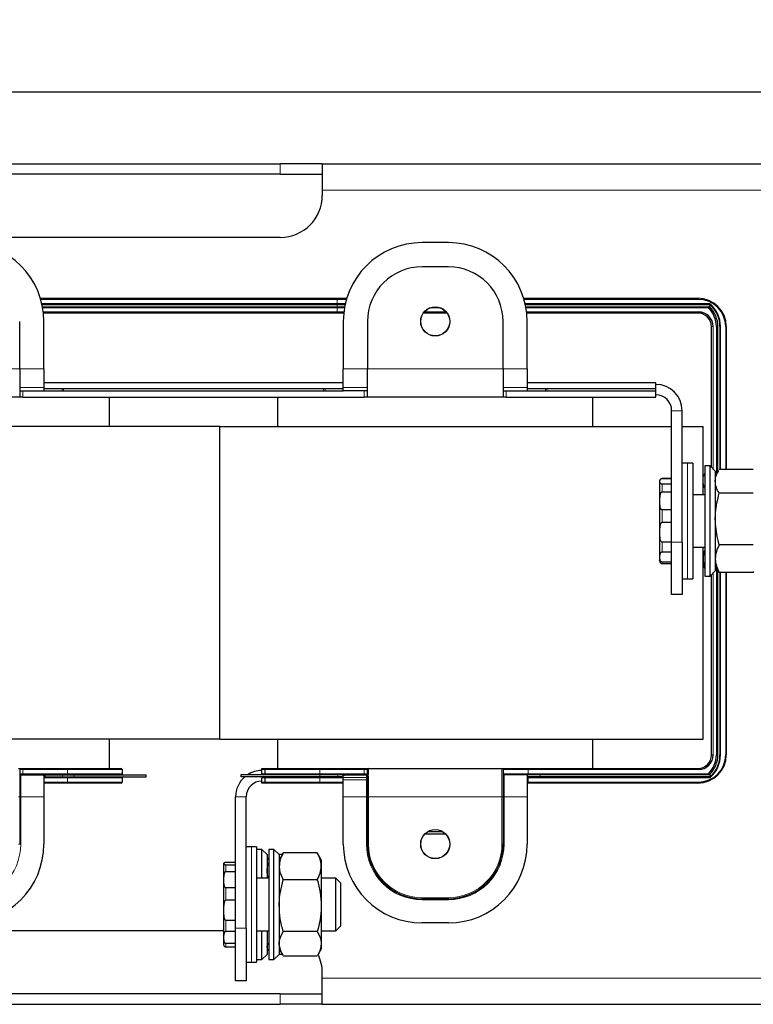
# Model space of a CAD drawing. Header units: millimetres. Extents: x 5 to 418, y 2 to 292.
# Tile 11 of 19: x 279 to 326, y 51 to 114. Entities that reach past the tile are written whole.
import ezdxf

# ---------------------------------------------------------------- set-up
doc = ezdxf.new("R2010")
doc.units = ezdxf.units.MM
doc.layers.add('SLD-0', color=7, linetype='Continuous')
doc.styles.add('SLDTEXTSTYLE0', font='TXT', dxfattribs={"width": 0.605})
doc.dimstyles.new('SLDDIMSTYLE0', dxfattribs={"dimtxt": 3.5, "dimasz": 3.302, "dimexe": 0, "dimexo": 0.0625, "dimgap": 0.875, "dimtad": 1, "dimlfac": 3, "dimrnd": 1e-09, "dimzin": 12, "dimdsep": 46, "dimtxsty": 'SLDTEXTSTYLE0', "dimsah": 1, "dimcen": 0.09, "dimadec": 0, "dimazin": 3, "dimtfac": 1, "dimtofl": 0, "dimtmove": 0, "dimatfit": 3, "dimfxl": 1, "dimfrac": 2, "dimtolj": 1, "dimtzin": 12, "dimarcsym": 0})

# ---------------------------------------------------------------- blocks, each defined once
blk = doc.blocks.new('_D_17')
at = {"layer": 'SLD-0', "color": 7}
for p, q in [((220.857, 100.629), (220.857, 110.367)), ((334.19, 100.629), (334.19, 110.367)), ((220.857, 109.367), (334.19, 109.367))]:
    blk.add_line(p, q, dxfattribs=at)
for points in [[(220.857, 109.367), (224.159, 108.859), (224.159, 109.875)], [(334.19, 109.367), (330.888, 109.875), (330.888, 108.859)]]:
    blk.add_solid(points, dxfattribs=at)
at = {"layer": 'SLD-0', "color": 7, "insert": (273.513, 113.879), "char_height": 3.5, "attachment_point": 1, "style": 'SLDTEXTSTYLE0'}
blk.add_mtext('340', dxfattribs=at)

msp = doc.modelspace()

# ---------------------------------------------------------------- linework, layer by layer
at = {"color": 7, "linetype": 'Continuous', "lineweight": 25}
for p, q in [((259.3571, 104.7957), (295.6905, 104.7957)), ((298.3571, 104.7957), (295.6905, 104.7957)), ((298.3571, 104.7957), (327.5238, 104.7957)), ((298.3571, 104.7957), (298.3571, 103.1291)), ((295.6905, 104.1291), (259.3571, 104.1291)), ((295.6905, 104.1291), (298.3571, 104.1291)), ((298.3571, 103.1291), (298.3571, 102.7957)), ((295.6905, 100.1291), (259.3571, 100.1291)), ((306.3571, 99.7957), (304.6905, 99.7957)), ((306.3571, 98.2624), (304.6905, 98.2624)), ((280.4705, 96.2624), (299.2926, 96.2624)), ((299.2926, 96.2624), (299.9104, 96.2624)), ((311.1372, 96.2624), (322.1905, 96.2624)), ((280.5754, 95.8624), (299.2926, 95.8624)), ((280.6026, 95.7291), (299.2926, 95.7291)), ((299.2926, 95.8624), (299.8056, 95.8624)), ((299.2926, 95.7291), (299.7784, 95.7291)), ((311.242, 95.8624), (322.933, 95.8624)), ((311.2693, 95.7291), (322.9571, 95.7291)), ((322.9571, 95.7291), (322.9571, 95.8576)), ((299.2926, 95.3291), (280.6619, 95.3291)), ((299.719, 95.3291), (299.2926, 95.3291)), ((306.2693, 95.3291), (304.7783, 95.3291)), ((322.1905, 95.3291), (311.3286, 95.3291)), ((279.1571, 91.7957), (279.1571, 94.7957)), ((280.6905, 91.7957), (280.6905, 94.7957)), ((299.6905, 94.7957), (299.6905, 91.7957)), ((301.2238, 94.7957), (301.2238, 91.7957)), ((309.8238, 91.7957), (309.8238, 94.7957)), ((311.3571, 91.7957), (311.3571, 94.7957)), ((323.0571, 85.5291), (323.0571, 94.4624)), ((323.4571, 85.2511), (323.4571, 94.4624)), ((323.5905, 94.4624), (323.5905, 85.3976)), ((323.9905, 94.4624), (323.9905, 85.3976)), ((279.1571, 91.7957), (279.1571, 89.9957)), ((280.6905, 91.7957), (280.6905, 90.5958)), ((299.6905, 90.5958), (299.6905, 91.7957)), ((301.2238, 89.9957), (301.2238, 91.7957)), ((309.8238, 91.7957), (309.8238, 89.9957)), ((311.3571, 91.7957), (311.3571, 90.5958)), ((280.6905, 90.9291), (299.6905, 90.9291)), ((280.6905, 90.5958), (280.6905, 90.3957)), ((299.6905, 90.3957), (299.6905, 90.5958)), ((311.3571, 90.9291), (319.5238, 90.9291)), ((311.3571, 90.5958), (311.3571, 90.3957)), ((319.5238, 90.5291), (319.5238, 90.9291)), ((279.1571, 89.9957), (276.7354, 89.9957)), ((279.1571, 90.3957), (280.6905, 90.3957)), ((279.3571, 89.9957), (279.1571, 89.9957)), ((279.3571, 89.9957), (301.0238, 89.9957)), ((280.6905, 90.5291), (281.8516, 90.5291)), ((280.6905, 90.3957), (281.8516, 90.3957)), ((281.8516, 90.5291), (281.9379, 90.5291)), ((281.8516, 90.3957), (281.9379, 90.3957)), ((281.9379, 90.5291), (298.4431, 90.5291)), ((281.9379, 90.3957), (298.4431, 90.3957)), ((284.8571, 88.1291), (284.8571, 89.9957)), ((295.5238, 89.9957), (295.5238, 88.1291)), ((298.4431, 90.5291), (298.5294, 90.5291)), ((298.4431, 90.3957), (298.5294, 90.3957)), ((298.5294, 90.5291), (299.6905, 90.5291)), ((298.5294, 90.3957), (299.6905, 90.3957)), ((301.2238, 90.3957), (299.6905, 90.3957)), ((301.2238, 89.9957), (301.0238, 89.9957)), ((309.8238, 89.9957), (301.2238, 89.9957)), ((309.8238, 90.3957), (311.3571, 90.3957)), ((310.0238, 89.9957), (309.8238, 89.9957)), ((310.0238, 89.9957), (319.5238, 89.9957)), ((311.3571, 90.5291), (312.5183, 90.5291)), ((311.3571, 90.3957), (312.5183, 90.3957)), ((312.5183, 90.5291), (312.6045, 90.5291)), ((312.5183, 90.3957), (312.6045, 90.3957)), ((312.6045, 90.5291), (319.5238, 90.5291)), ((312.6045, 90.3957), (319.5238, 90.3957)), ((315.5238, 88.1291), (315.5238, 89.9957)), ((319.5238, 90.3957), (319.5238, 90.5291)), ((319.5238, 89.9957), (319.5238, 90.3957)), ((320.5238, 80.7957), (320.5238, 89.1291)), ((321.1905, 80.7957), (321.1905, 89.1291)), ((290.8356, 88.1291), (257.8571, 88.1291)), ((291.8571, 88.1291), (290.8356, 88.1291)), ((291.8571, 68.2957), (291.8571, 88.1291)), ((291.8571, 88.1291), (320.5238, 88.1291)), ((321.1905, 88.1291), (322.5238, 88.1291)), ((322.5238, 83.7957), (322.5238, 88.1291)), ((321.5238, 85.7957), (321.1905, 85.7957)), ((321.8571, 85.7957), (321.5238, 85.7957)), ((321.8571, 85.7957), (321.8571, 81.9717)), ((322.9571, 85.6291), (322.6238, 85.6291)), ((322.6238, 85.6291), (322.6238, 78.6291)), ((323.2905, 85.2957), (322.9571, 85.6291)), ((322.9571, 78.6291), (322.9571, 85.6291)), ((322.6238, 85.1356), (322.5238, 84.9624)), ((323.5006, 85.3264), (323.2905, 84.9624)), ((323.2905, 85.2957), (323.2905, 78.9624)), ((325.7041, 85.3976), (323.5435, 85.3976)), ((320.5238, 84.8267), (319.9131, 84.8267)), ((319.9131, 84.8255), (320.5238, 84.8255)), ((320.5238, 84.4698), (319.9131, 84.4698)), ((319.9131, 83.9803), (320.5238, 83.9803)), ((322.6238, 83.7957), (321.8571, 83.7957)), ((325.7041, 83.8871), (323.5435, 83.8871)), ((320.5238, 82.8361), (319.9131, 82.8361)), ((319.9131, 82.0506), (320.5238, 82.0506)), ((321.8571, 81.9717), (321.8571, 78.4624)), ((320.5238, 80.7882), (319.9131, 80.7882)), ((320.5238, 77.4624), (320.5238, 80.7957)), ((321.1905, 80.7957), (321.1905, 77.4624)), ((325.7041, 80.6186), (323.5435, 80.6186)), ((319.9131, 80.1669), (320.5238, 80.1669)), ((321.8571, 80.4624), (322.6238, 80.4624)), ((322.5238, 68.2957), (322.5238, 80.4624)), ((320.5238, 79.5258), (319.9131, 79.5258)), ((319.9131, 79.4315), (320.5238, 79.4315)), ((322.5238, 79.2957), (322.6238, 79.1225)), ((322.9571, 78.6291), (323.2905, 78.9624)), ((323.0571, 67.2957), (323.0571, 78.7291)), ((323.2905, 79.2957), (323.5006, 78.9317)), ((323.4571, 67.2957), (323.4571, 79.0071)), ((323.5061, 78.9348), (323.5435, 78.8605)), ((325.7041, 78.8605), (323.5435, 78.8605)), ((323.5905, 78.8605), (323.5905, 67.2957)), ((323.9905, 78.8605), (323.9905, 67.2957)), ((325.7041, 78.8605), (325.7409, 78.9348)), ((321.1905, 78.4624), (321.5238, 78.4624)), ((321.5238, 78.4624), (321.8571, 78.4624)), ((322.6238, 78.6291), (322.9571, 78.6291)), ((321.1905, 77.4624), (320.5238, 77.4624)), ((290.8356, 68.2957), (257.8571, 68.2957)), ((284.8571, 66.4291), (284.8571, 68.2957)), ((291.8571, 68.2957), (290.8356, 68.2957)), ((291.8571, 68.2957), (322.5238, 68.2957)), ((295.5238, 68.2957), (295.5238, 66.4291)), ((315.5238, 66.4291), (315.5238, 68.2957)), ((279.0905, 66.4291), (279.3571, 66.4291)), ((279.1571, 66.3624), (279.1571, 64.6291)), ((279.3571, 66.4291), (282.1905, 66.4291)), ((282.1905, 66.4291), (285.5905, 66.4291)), ((285.6571, 66.3624), (285.6571, 66.0957)), ((294.5238, 66.3624), (294.5238, 66.4291)), ((294.5238, 66.4291), (294.7905, 66.4291)), ((294.5238, 66.0957), (294.5238, 66.3624)), ((294.7238, 66.0957), (294.7238, 66.3624)), ((294.7905, 66.4291), (298.1905, 66.4291)), ((298.1905, 66.4291), (301.0238, 66.4291)), ((301.0238, 66.4291), (301.2905, 66.4291)), ((301.2238, 66.095), (301.2238, 66.3624)), ((301.2905, 66.4291), (309.7571, 66.4291)), ((309.7571, 66.4291), (311.3905, 66.4291)), ((309.8238, 66.3624), (309.8238, 64.6291)), ((311.3905, 66.4291), (322.1905, 66.4291)), ((279.2238, 66.0291), (280.5911, 66.0291)), ((280.6905, 65.9686), (280.6905, 64.6291)), ((280.7811, 66.0291), (280.757, 66.0291)), ((280.7811, 65.8957), (280.7571, 65.8957)), ((280.7811, 66.0291), (281.8712, 66.0291)), ((280.7811, 65.8957), (281.8712, 65.8957)), ((281.8712, 66.0291), (282.609, 66.0291)), ((281.8712, 65.8957), (282.609, 65.8957)), ((282.609, 66.0291), (287.1905, 66.0291)), ((282.609, 65.8957), (287.1905, 65.8957)), ((285.6571, 65.8291), (285.6571, 65.5624)), ((287.1905, 65.8957), (287.1905, 66.0291)), ((298.1905, 66.0291), (293.1905, 66.0291)), ((293.1905, 66.0291), (293.1905, 65.8957)), ((298.1905, 65.8957), (293.1905, 65.8957)), ((294.5238, 65.5624), (294.5238, 65.8291)), ((294.7238, 65.5624), (294.7238, 65.8291)), ((299.3474, 66.0291), (298.1905, 66.0291)), ((299.3474, 65.8957), (298.1905, 65.8957)), ((299.8805, 66.0291), (299.3474, 66.0291)), ((299.6905, 65.8957), (299.3474, 65.8957)), ((299.6905, 65.8443), (299.6905, 65.9817)), ((299.6905, 65.7023), (299.6905, 65.8443)), ((299.6905, 64.6291), (299.6905, 65.7023)), ((299.8805, 66.0291), (301.1571, 66.0291)), ((301.2238, 65.7753), (301.2209, 65.8654)), ((301.2238, 64.6291), (301.2238, 65.7753)), ((311.3571, 66.0291), (309.8905, 66.0291)), ((311.3571, 66.0291), (311.3571, 64.6291)), ((312.1905, 66.0291), (311.3571, 66.0291)), ((312.1905, 65.8957), (311.3571, 65.8957)), ((322.9571, 66.0291), (312.1905, 66.0291)), ((322.933, 65.8957), (312.1905, 65.8957)), ((322.9571, 66.0291), (322.9571, 65.9005)), ((282.1905, 65.4957), (280.6905, 65.4957)), ((285.5905, 65.4957), (282.1905, 65.4957)), ((294.5238, 65.4957), (294.5238, 65.5624)), ((294.7905, 65.4957), (294.5238, 65.4957)), ((298.1905, 65.4957), (294.7905, 65.4957)), ((299.6905, 65.4957), (298.1905, 65.4957)), ((322.1905, 65.4957), (311.3905, 65.4957)), ((279.1571, 64.6291), (279.1571, 61.6291)), ((280.6905, 64.6291), (280.6905, 61.6291)), ((292.8571, 56.2957), (292.8571, 64.6291)), ((293.5238, 56.2957), (293.5238, 64.6291)), ((299.6905, 61.6291), (299.6905, 64.6291)), ((301.2238, 61.6291), (301.2238, 64.6291)), ((309.8238, 64.6291), (309.8238, 61.6291)), ((311.3571, 64.6291), (311.3571, 61.6291)), ((304.8692, 62.2707), (306.1784, 62.2707)), ((305.0915, 62.4374), (305.9561, 62.4374)), ((293.8571, 61.4624), (293.5238, 61.4624)), ((294.1905, 61.4624), (293.8571, 61.4624)), ((294.1905, 61.4624), (294.1905, 54.792)), ((294.5238, 61.2957), (294.1905, 61.2957)), ((294.8571, 60.9624), (294.5238, 61.2957)), ((294.5238, 59.4624), (294.5238, 61.2957)), ((295.2905, 61.2957), (294.9571, 61.2957)), ((294.9571, 61.2957), (294.9571, 54.2957)), ((295.6238, 60.9624), (295.2905, 61.2957)), ((295.2905, 54.2957), (295.2905, 61.2957)), ((294.8571, 60.9624), (294.8571, 59.4624)), ((294.924, 60.7449), (294.8571, 60.6291)), ((295.8213, 60.9712), (295.615, 60.9712)), ((295.8497, 61.0204), (295.6238, 60.6291)), ((295.6238, 60.9624), (295.6238, 54.6291)), ((295.8551, 61.0123), (295.8769, 61.0663)), ((298.0374, 61.0663), (295.8769, 61.0663)), ((298.0374, 61.0663), (298.0592, 61.0123)), ((298.2905, 60.6291), (298.0645, 61.0204)), ((298.2905, 60.6291), (298.2905, 60.2121)), ((292.2465, 60.4777), (292.8571, 60.4777)), ((292.8571, 60.2975), (292.2465, 60.2975)), ((298.2905, 60.2121), (298.2905, 57.7226)), ((292.2465, 59.8973), (292.8571, 59.8973)), ((294.9571, 59.4624), (294.1905, 59.4624)), ((294.9236, 59.4624), (294.8571, 59.8363)), ((298.0374, 59.3579), (295.8769, 59.3579)), ((299.2171, 59.4624), (298.2905, 59.4624)), ((299.5238, 59.1557), (299.2171, 59.4624)), ((299.2171, 58.8012), (299.2171, 59.4624)), ((292.8571, 58.8512), (292.2465, 58.8512)), ((299.2171, 56.1291), (299.2171, 58.8012)), ((299.5238, 58.6162), (299.5238, 59.1557)), ((299.5238, 56.4357), (299.5238, 58.6162)), ((306.3571, 58.1624), (304.6905, 58.1624)), ((292.2465, 58.0858), (292.8571, 58.0858)), ((298.2905, 57.7226), (298.2905, 55.3062)), ((292.8571, 56.7867), (292.2465, 56.7867)), ((292.8571, 52.9624), (292.8571, 56.2957)), ((293.5238, 56.2957), (293.5238, 52.9624)), ((299.2171, 56.1291), (299.5238, 56.4357)), ((306.3571, 56.6291), (304.6905, 56.6291)), ((292.0938, 56.1291), (259.3571, 56.1291)), ((292.2465, 56.1044), (292.8571, 56.1044)), ((294.1905, 56.1291), (294.9571, 56.1291)), ((294.5238, 54.2957), (294.5238, 56.1291)), ((294.8571, 56.1291), (294.8571, 54.6291)), ((298.0374, 56.0873), (295.8769, 56.0873)), ((298.2905, 56.1291), (299.2171, 56.1291)), ((292.8571, 55.3132), (292.2465, 55.3132)), ((292.2465, 55.1138), (292.8571, 55.1138)), ((298.2905, 55.3062), (298.2905, 54.9624)), ((294.1905, 54.792), (294.1905, 54.1291)), ((294.5238, 54.2957), (294.8571, 54.6291)), ((294.8571, 54.9624), (294.924, 54.8465)), ((295.2905, 54.2957), (295.6238, 54.6291)), ((295.8213, 54.6203), (295.615, 54.6203)), ((295.6238, 54.9624), (295.8497, 54.5711)), ((298.0374, 54.5252), (295.8769, 54.5252)), ((298.0645, 54.5711), (298.2905, 54.9624)), ((293.5238, 54.1291), (293.8571, 54.1291)), ((293.8571, 54.1291), (294.1905, 54.1291)), ((294.1905, 54.2957), (294.5238, 54.2957)), ((294.9571, 54.2957), (295.2905, 54.2957)), ((298.3571, 53.1291), (298.3571, 53.4624)), ((298.3571, 51.4624), (298.3571, 53.1291)), ((293.5238, 52.9624), (292.8571, 52.9624)), ((295.6905, 52.1291), (259.3571, 52.1291)), ((295.6905, 52.1291), (298.3571, 52.1291)), ((259.3571, 51.4624), (295.6905, 51.4624)), ((298.3571, 51.4624), (295.6905, 51.4624)), ((298.3571, 51.4624), (327.5238, 51.4624))]:
    msp.add_line(p, q, dxfattribs=at)
at = {"color": 7, "linetype": 'Continuous', "lineweight": 18}
for p, q in [((295.6905, 104.7957), (295.6905, 104.1291)), ((327.5238, 103.1291), (298.3571, 103.1291)), ((299.2926, 96.2624), (299.2926, 96.1957)), ((299.2926, 96.1957), (280.4905, 96.1957)), ((280.5603, 95.9291), (299.2926, 95.9291)), ((299.2926, 95.6657), (280.6142, 95.6657)), ((299.2926, 95.9291), (299.2926, 96.1957)), ((299.8905, 96.1957), (299.2926, 96.1957)), ((299.2926, 95.9291), (299.2926, 95.8624)), ((299.2926, 95.9291), (299.8206, 95.9291)), ((299.2926, 95.7291), (299.2926, 95.8624)), ((299.2926, 95.7291), (299.2926, 95.6657)), ((299.7667, 95.6657), (299.2926, 95.6657)), ((299.2926, 95.3957), (299.2926, 95.6657)), ((305.8126, 95.6657), (305.2351, 95.6657)), ((322.2238, 96.1957), (311.1571, 96.1957)), ((311.227, 95.9291), (322.8028, 95.9291)), ((322.8489, 95.6657), (311.2809, 95.6657)), ((280.6543, 95.3957), (299.2926, 95.3957)), ((299.2926, 95.3957), (299.2926, 95.3291)), ((299.2926, 95.3957), (299.7266, 95.3957)), ((304.8308, 95.3957), (306.2168, 95.3957)), ((311.321, 95.3957), (322.2238, 95.3957)), ((323.1571, 94.4624), (323.0571, 94.4624)), ((323.1571, 94.4624), (323.1571, 85.4291)), ((323.3621, 85.0865), (323.3621, 94.4624)), ((323.4571, 94.4624), (323.3621, 94.4624)), ((323.6221, 94.4624), (323.5905, 94.4624)), ((323.6221, 94.4624), (323.6221, 85.3976)), ((323.9571, 85.3976), (323.9571, 94.4624)), ((323.9905, 94.4624), (323.9571, 94.4624)), ((279.1571, 91.7957), (270.5571, 91.7957)), ((279.1571, 91.7957), (280.6905, 91.7957)), ((299.6905, 91.7957), (301.2238, 91.7957)), ((309.8238, 91.7957), (301.2238, 91.7957)), ((309.8238, 91.7957), (311.3571, 91.7957)), ((279.1571, 90.5958), (280.6905, 90.5958)), ((301.2238, 90.5958), (299.6905, 90.5958)), ((309.8238, 90.5958), (311.3571, 90.5958)), ((279.3571, 90.3957), (279.3571, 89.9957)), ((281.8516, 90.3957), (281.8516, 90.5291)), ((281.9379, 90.3957), (281.9379, 90.5291)), ((298.4431, 90.3957), (298.4431, 90.5291)), ((298.5294, 90.3957), (298.5294, 90.5291)), ((301.0238, 89.9957), (301.0238, 90.3957)), ((310.0238, 90.3957), (310.0238, 89.9957)), ((312.5183, 90.3957), (312.5183, 90.5291)), ((312.6045, 90.3957), (312.6045, 90.5291)), ((320.5238, 89.1291), (321.1905, 89.1291)), ((321.5238, 85.7957), (321.5238, 81.9717)), ((319.9131, 84.8267), (319.9131, 84.8255)), ((319.9131, 84.4698), (319.9131, 83.9803)), ((319.9131, 82.8361), (319.9131, 82.0506)), ((321.5238, 81.9717), (321.5238, 78.4624)), ((319.9131, 80.7882), (319.9131, 80.1669)), ((320.5238, 80.7957), (321.1905, 80.7957)), ((319.9131, 79.5258), (319.9131, 79.4315)), ((323.1571, 78.8291), (323.1571, 67.2957)), ((323.3621, 67.2957), (323.3621, 79.1716)), ((323.6221, 78.8605), (323.6221, 67.2957)), ((323.9571, 67.2957), (323.9571, 78.8605)), ((323.1571, 67.2957), (323.0571, 67.2957)), ((323.4571, 67.2957), (323.3621, 67.2957)), ((323.6221, 67.2957), (323.5905, 67.2957)), ((323.9905, 67.2957), (323.9571, 67.2957)), ((279.3571, 66.3624), (279.1571, 66.3624)), ((279.3571, 66.3624), (279.3571, 66.4291)), ((279.3571, 66.3624), (279.3571, 66.0957)), ((282.1905, 66.3624), (279.3571, 66.3624)), ((282.1905, 66.3624), (282.1905, 66.4291)), ((285.6571, 66.3624), (282.1905, 66.3624)), ((282.1905, 66.0957), (282.1905, 66.3624)), ((294.7238, 66.3624), (294.5238, 66.3624)), ((298.1905, 66.3624), (294.7238, 66.3624)), ((298.1905, 66.3624), (298.1905, 66.4291)), ((298.1905, 66.3624), (298.1905, 66.0957)), ((301.0238, 66.3624), (298.1905, 66.3624)), ((301.0238, 66.3624), (301.0238, 66.4291)), ((301.0238, 66.0957), (301.0238, 66.3624)), ((301.2238, 66.3624), (301.0238, 66.3624)), ((301.2905, 66.4291), (301.2905, 66.1514)), ((309.7571, 64.6291), (309.7571, 66.4291)), ((311.4238, 66.3624), (309.8238, 66.3624)), ((311.4238, 66.3624), (311.4238, 66.0957)), ((322.2238, 66.3624), (311.4238, 66.3624)), ((279.1571, 66.0957), (279.3571, 66.0957)), ((279.2238, 66.0291), (279.2238, 64.6291)), ((279.3571, 66.0957), (279.3571, 66.0291)), ((279.3571, 66.0957), (282.1905, 66.0957)), ((282.1905, 65.8291), (280.6905, 65.8291)), ((280.7811, 66.0291), (280.7811, 65.8957)), ((281.8712, 65.8957), (281.8712, 66.0291)), ((282.1905, 66.0957), (285.6571, 66.0957)), ((282.1905, 66.0957), (282.1905, 66.0291)), ((282.1905, 65.8291), (282.1905, 65.8957)), ((285.6571, 65.8291), (282.1905, 65.8291)), ((282.1905, 65.5624), (282.1905, 65.8291)), ((282.609, 65.8957), (282.609, 66.0291)), ((294.5238, 66.0957), (294.7238, 66.0957)), ((294.7238, 65.8291), (294.5238, 65.8291)), ((294.7238, 66.0957), (298.1905, 66.0957)), ((298.1905, 65.8291), (294.7238, 65.8291)), ((298.1905, 66.0291), (298.1905, 66.0957)), ((298.1905, 66.0957), (301.0238, 66.0957)), ((298.1905, 66.0291), (298.1905, 65.8957)), ((298.1905, 65.8291), (298.1905, 65.8957)), ((299.6905, 65.8291), (298.1905, 65.8291)), ((298.1905, 65.8291), (298.1905, 65.5624)), ((299.3474, 66.0291), (299.3474, 65.8957)), ((301.1571, 65.8443), (299.6905, 65.8443)), ((301.1571, 65.7023), (299.6905, 65.7023)), ((301.0238, 66.0291), (301.0238, 66.0957)), ((301.0238, 66.0957), (301.2238, 66.0957)), ((301.1571, 65.8443), (301.1571, 66.0291)), ((301.1571, 65.7023), (301.1571, 65.8443)), ((301.1571, 64.6291), (301.1571, 65.7023)), ((301.2847, 65.904), (301.2905, 65.8194)), ((301.2905, 65.8194), (301.2905, 64.6291)), ((309.8238, 66.0957), (311.4238, 66.0957)), ((309.8905, 66.0291), (309.8905, 64.6291)), ((311.4238, 65.8291), (311.3571, 65.8291)), ((311.4238, 66.0957), (322.8524, 66.0957)), ((311.4238, 65.8291), (311.4238, 65.5624)), ((322.8028, 65.8291), (311.4238, 65.8291)), ((312.1905, 66.0291), (312.1905, 65.8957)), ((280.6905, 65.5624), (282.1905, 65.5624)), ((282.1905, 65.5624), (285.6571, 65.5624)), ((282.1905, 65.5624), (282.1905, 65.4957)), ((294.5238, 65.5624), (294.7238, 65.5624)), ((294.7238, 65.5624), (298.1905, 65.5624)), ((298.1905, 65.4957), (298.1905, 65.5624)), ((298.1905, 65.5624), (299.6905, 65.5624)), ((311.3571, 65.5624), (311.4238, 65.5624)), ((311.4238, 65.5624), (322.2238, 65.5624)), ((279.1571, 64.6291), (279.0905, 64.6291)), ((279.1571, 64.6291), (279.2238, 64.6291)), ((279.2238, 64.6291), (279.2238, 61.6291)), ((279.2238, 64.6291), (280.6905, 64.6291)), ((293.5238, 64.6291), (292.8571, 64.6291)), ((299.6905, 64.6291), (301.1571, 64.6291)), ((301.1571, 61.6291), (301.1571, 64.6291)), ((301.1571, 64.6291), (301.2238, 64.6291)), ((301.2238, 64.6291), (301.2905, 64.6291)), ((301.2905, 64.6291), (301.2905, 61.6291)), ((301.2905, 64.6291), (309.7571, 64.6291)), ((309.7571, 61.6291), (309.7571, 64.6291)), ((309.8238, 64.6291), (309.7571, 64.6291)), ((309.8905, 64.6291), (309.8238, 64.6291)), ((309.8905, 64.6291), (309.8905, 61.6291)), ((309.8905, 64.6291), (311.3571, 64.6291)), ((279.1571, 61.6291), (279.0905, 61.6291)), ((279.1571, 61.6291), (279.2238, 61.6291)), ((293.8571, 61.4624), (293.8571, 54.792)), ((301.1571, 61.6291), (301.2238, 61.6291)), ((301.2238, 61.6291), (301.2905, 61.6291)), ((309.8238, 61.6291), (309.7571, 61.6291)), ((309.8905, 61.6291), (309.8238, 61.6291)), ((292.2465, 60.2975), (292.2465, 59.8973)), ((292.2465, 58.8512), (292.2465, 58.0858)), ((304.6905, 58.2291), (306.3571, 58.2291)), ((304.6905, 58.1624), (304.6905, 58.2291)), ((304.6905, 58.0957), (304.6905, 58.1624)), ((306.3571, 58.1624), (306.3571, 58.2291)), ((306.3571, 58.0957), (306.3571, 58.1624)), ((306.3571, 58.0957), (304.6905, 58.0957)), ((292.2465, 56.7867), (292.2465, 56.1044)), ((292.8571, 56.2957), (293.5238, 56.2957)), ((292.2465, 55.3132), (292.2465, 55.1138)), ((293.8571, 54.792), (293.8571, 54.1291)), ((298.3571, 53.1291), (327.5238, 53.1291)), ((295.6905, 51.4624), (295.6905, 52.1291))]:
    msp.add_line(p, q, dxfattribs=at)
at = {"color": 7, "linetype": 'Continuous', "lineweight": 18, "flags": 128}
for points in [[(322.1905, 96.2624), (322.197, 96.2611), (322.2032, 96.2573), (322.209, 96.2512), (322.214, 96.2429), (322.2182, 96.2328), (322.2213, 96.2212), (322.2232, 96.2087), (322.2238, 96.1957)], [(322.8489, 95.6657), (322.8495, 95.6781), (322.8514, 95.69), (322.8543, 95.7009), (322.8582, 95.7105), (322.863, 95.7184), (322.8685, 95.7242), (322.8744, 95.7278), (322.8806, 95.7291)], [(322.9244, 95.7114), (322.919, 95.7141), (322.9113, 95.714), (322.9019, 95.7112), (322.8913, 95.7057), (322.88, 95.6979), (322.8688, 95.6883), (322.8582, 95.6773), (322.8489, 95.6657)], [(322.9764, 95.9019), (322.9717, 95.8942), (322.9678, 95.8867), (322.9648, 95.8795), (322.9629, 95.8729), (322.9621, 95.867), (322.9623, 95.8618), (322.9636, 95.8577), (322.966, 95.8546)], [(322.2238, 95.3957), (322.2232, 95.3827), (322.2213, 95.3702), (322.2182, 95.3587), (322.214, 95.3486), (322.209, 95.3403), (322.2032, 95.3341), (322.197, 95.3303), (322.1905, 95.3291)], [(311.4238, 66.3624), (311.4232, 66.3754), (311.4213, 66.3879), (311.4182, 66.3994), (311.414, 66.4095), (311.409, 66.4178), (311.4032, 66.424), (311.397, 66.4278), (311.3905, 66.4291)], [(322.2238, 66.3624), (322.2232, 66.3754), (322.2213, 66.3879), (322.2182, 66.3994), (322.214, 66.4095), (322.209, 66.4178), (322.2032, 66.424), (322.197, 66.4278), (322.1905, 66.4291)], [(301.2238, 65.7753), (301.2251, 65.7839), (301.2289, 65.7922), (301.235, 65.7998), (301.2433, 65.8065), (301.2534, 65.812), (301.265, 65.8161), (301.2775, 65.8186), (301.2905, 65.8194)], [(311.4571, 66.0291), (311.4506, 66.0303), (311.4444, 66.0341), (311.4386, 66.0403), (311.4336, 66.0486), (311.4294, 66.0587), (311.4263, 66.0702), (311.4244, 66.0827), (311.4238, 66.0957)], [(311.4238, 65.8291), (311.4244, 65.8421), (311.4263, 65.8546), (311.4294, 65.8661), (311.4336, 65.8762), (311.4386, 65.8845), (311.4444, 65.8907), (311.4506, 65.8944), (311.4571, 65.8957)], [(322.928, 66.0501), (322.9226, 66.0474), (322.915, 66.0475), (322.9055, 66.0504), (322.8948, 66.0558), (322.8835, 66.0636), (322.8723, 66.0732), (322.8617, 66.0841), (322.8524, 66.0957)], [(322.9764, 65.8563), (322.9717, 65.8639), (322.9678, 65.8715), (322.9648, 65.8786), (322.9629, 65.8852), (322.9621, 65.8912), (322.9623, 65.8963), (322.9636, 65.9004), (322.966, 65.9036)], [(311.3905, 65.4957), (311.397, 65.497), (311.4032, 65.5008), (311.409, 65.507), (311.414, 65.5153), (311.4182, 65.5254), (311.4213, 65.5369), (311.4232, 65.5494), (311.4238, 65.5624)], [(322.1905, 65.4957), (322.197, 65.497), (322.2032, 65.5008), (322.209, 65.507), (322.214, 65.5153), (322.2182, 65.5254), (322.2213, 65.5369), (322.2232, 65.5494), (322.2238, 65.5624)]]:
    msp.add_lwpolyline(points, dxfattribs=at)
at = {"color": 7, "linetype": 'Continuous', "lineweight": 25}
for centre, radius in [((305.5238, 94.7957), 0.925), ((305.5238, 94.7957), 0.9167), ((305.5238, 61.6291), 0.925), ((305.5238, 61.6291), 0.9167)]:
    msp.add_circle(centre, radius, dxfattribs=at)
for centre, radius, start, end in [((295.6905, 102.7957), 2.6667, 270, 0), ((275.6905, 94.7957), 5, 0, 90), ((304.6905, 94.7957), 5, 90, 180), ((306.3571, 94.7957), 5, 0, 90), ((304.6905, 94.7957), 3.4667, 90, 180), ((306.3571, 94.7957), 3.4667, 0, 90), ((322.1905, 94.4624), 1.8, 0, 90), ((322.2238, 94.4624), 1.7333, 0, 90), ((321.6948, 94.4624), 1.6674, 0, 46.194694), ((322.8806, 95.6657), 0.0633, 46.194694, 90), ((321.7264, 94.4624), 1.7307, 0, 46.194694), ((322.933, 95.7991), 0.0633, 67.617997, 90), ((322.933, 95.7991), 0.0633, 47.927984, 67.617997), ((321.7264, 94.4624), 1.864, 0, 47.927984), ((321.6948, 94.4624), 1.9274, 0, 48.319013), ((322.1905, 94.4624), 0.8667, 0, 90), ((322.2238, 94.4624), 0.9333, 0, 90), ((319.5238, 89.1291), 1.6667, 0, 90), ((319.5238, 89.1291), 1, 0, 90), ((319.9131, 84.674), 0.1527, 90, 180), ((319.9131, 79.5841), 0.1527, 180, 270), ((322.1905, 67.2957), 1.8, 270, 0), ((322.1905, 67.2957), 0.8667, 270, 0), ((322.2238, 67.2957), 1.7333, 270, 0), ((322.2238, 67.2957), 0.9333, 270, 360), ((321.6948, 67.2957), 1.6674, 313.970533, 0), ((321.7264, 67.2957), 1.7307, 313.805306, 0), ((321.7264, 67.2957), 1.864, 312.072016, 0), ((321.6948, 67.2957), 1.9274, 311.680987, 0), ((285.5905, 66.3624), 0.0667, 0, 90), ((294.5238, 64.6291), 1.6667, 90, 122.85988), ((294.7905, 66.3624), 0.0667, 90, 180), ((301.2905, 66.3624), 0.0667, 90, 180), ((309.7571, 66.3624), 0.0667, 0, 90), ((280.7571, 65.8291), 0.0667, 90, 180), ((285.7238, 66.0957), 0.0667, 180, 270), ((285.7238, 65.8291), 0.0667, 90, 180), ((294.5238, 64.6291), 1.6667, 130.535802, 180), ((294.5238, 64.6291), 1, 90, 180), ((294.6571, 66.0957), 0.0667, 270, 0), ((294.6571, 65.8291), 0.0667, 0, 90), ((301.1571, 66.0957), 0.0667, 270, 0), ((309.8905, 66.0957), 0.0667, 180, 270), ((322.8806, 66.0924), 0.0633, 270, 313.805306), ((322.933, 65.9591), 0.0633, 270, 292.382003), ((322.933, 65.9591), 0.0633, 292.382003, 312.072016), ((285.5905, 65.5624), 0.0667, 270, 0), ((294.7905, 65.5624), 0.0667, 180, 270), ((275.6905, 61.6291), 5, 270, 0), ((304.6905, 61.6291), 5, 180, 270), ((304.6905, 61.6291), 3.4667, 180, 270), ((306.3571, 61.6291), 3.4667, 270, 0), ((306.3571, 61.6291), 5, 270, 0), ((292.2465, 60.3407), 0.1527, 140.43014, 180), ((292.2465, 55.2508), 0.1527, 180, 219.593228), ((295.6905, 53.4624), 2.6667, 0, 25.727827)]:
    msp.add_arc(centre, radius, start, end, dxfattribs=at)
at = {"color": 7, "linetype": 'Continuous', "lineweight": 18}
for centre, radius, start, end in [((301.1654, 65.9263), 0.0824, 264.221657, 312.325076), ((301.1726, 65.7779), 0.0771, 258.427425, 311.611657), ((301.285, 65.8314), 0.0726, 90.260558, 152.049754), ((301.2857, 66.0894), 0.0622, 85.622122, 174.821464), ((275.6905, 61.6291), 3.5333, 270, 0), ((304.6905, 61.6291), 3.5333, 180, 270), ((304.6905, 61.6291), 3.4, 180, 270), ((306.3571, 61.6291), 3.4, 270, 0), ((306.3571, 61.6291), 3.5333, 270, 0)]:
    msp.add_arc(centre, radius, start, end, dxfattribs=at)
msp.add_ellipse((278.4134, 64.6291), major_axis=(4.3714, 0), ratio=0.3693646, start_param=1.0163775, end_param=1.0493027, dxfattribs=at)
for points, knots in [([(322.933, 95.8624), (322.9346, 95.8626), (322.937, 95.8628), (322.9361, 95.8654), (322.9335, 95.8681), (322.9294, 95.8713), (322.922, 95.8762), (322.9069, 95.8849), (322.8756, 95.9002), (322.8394, 95.9154), (322.8129, 95.9253), (322.8028, 95.9291)], [0, 0, 0, 0, 0.0936043, 0.1394827, 0.1749244, 0.2169499, 0.249016, 0.3311504, 0.4920403, 0.8063801, 1, 1, 1, 1]), ([(322.8028, 95.9291), (322.8034, 95.9291), (322.8083, 95.929), (322.8296, 95.9288), (322.8649, 95.9282), (322.9073, 95.9283), (322.9461, 95.9241), (322.9663, 95.9093), (322.9764, 95.9019)], [0, 0, 0, 0, 0.01042279, 0.08206894, 0.3591684, 0.60251172, 0.80110412, 1, 1, 1, 1]), ([(322.8028, 95.9291), (322.8035, 95.9288), (322.8083, 95.9271), (322.83, 95.919), (322.8665, 95.9055), (322.9102, 95.8824), (322.9451, 95.8688), (322.9604, 95.8584), (322.966, 95.8546)], [0, 0, 0, 0, 0.0124836, 0.0938681, 0.4157352, 0.6908907, 0.8870655, 1, 1, 1, 1]), ([(301.2905, 66.1514), (301.2812, 66.0988), (301.2679, 66.0235), (301.2808, 65.9316), (301.2847, 65.904)], [0, 0, 0, 0, 0.6988587, 1, 1, 1, 1]), ([(322.8028, 65.8291), (322.8035, 65.8293), (322.8048, 65.8298), (322.8106, 65.8319), (322.8333, 65.8403), (322.8635, 65.8523), (322.8982, 65.8682), (322.919, 65.8791), (322.9356, 65.888), (322.9518, 65.8929), (322.9608, 65.8997), (322.966, 65.9036)], [0, 0, 0, 0, 0.0124447, 0.0249377, 0.1111685, 0.4461489, 0.5856338, 0.7348404, 0.8130914, 0.8930319, 1, 1, 1, 1]), ([(322.8028, 65.8291), (322.8129, 65.8328), (322.8394, 65.8427), (322.8756, 65.8579), (322.9069, 65.8732), (322.9227, 65.8823), (322.93, 65.8872), (322.9341, 65.8905), (322.9362, 65.8929), (322.9369, 65.8953), (322.9346, 65.8956), (322.933, 65.8957)], [0, 0, 0, 0, 0.1936209, 0.5079623, 0.668853, 0.7509878, 0.7952103, 0.8250985, 0.8689684, 0.9063953, 1, 1, 1, 1]), ([(322.9764, 65.8563), (322.9669, 65.8492), (322.9473, 65.8347), (322.9102, 65.8298), (322.868, 65.83), (322.8321, 65.8293), (322.8092, 65.8291), (322.8034, 65.8291), (322.8028, 65.8291)], [0, 0, 0, 0, 0.1891635, 0.3865837, 0.6141057, 0.9025559, 0.9895782, 1, 1, 1, 1]), ([(322.8806, 66.0291), (322.8789, 66.0292), (322.8737, 66.0298), (322.8656, 66.0361), (322.8587, 66.0483), (322.854, 66.0644), (322.852, 66.0801), (322.8523, 66.0917), (322.8524, 66.0957)], [0, 0, 0, 0, 0.1038285, 0.3143183, 0.5292914, 0.6680193, 0.8830533, 1, 1, 1, 1])]:
    msp.add_open_spline(points, degree=3, knots=knots, dxfattribs=at)
at = {"color": 7, "linetype": 'Continuous', "lineweight": 25}
for points, knots in [([(323.2905, 84.6424), (323.2908, 84.6603), (323.2931, 84.7958), (323.3405, 85.0262), (323.4551, 85.2318), (323.5061, 85.3233)], [0, 0, 0, 0, 0.0778373, 0.589469, 1, 1, 1, 1]), ([(319.7605, 84.6385), (319.7605, 84.6343), (319.7605, 84.6243), (319.7605, 84.2633), (319.7605, 83.8114), (319.7605, 83.3818), (319.7605, 82.9005), (319.7605, 82.2466), (319.7605, 81.4223), (319.7605, 80.6821), (319.7605, 80.1959), (319.7605, 79.8909), (319.7605, 79.6932), (319.7605, 79.5746), (319.7605, 79.6083), (319.7605, 79.6196)], [0, 0, 0, 0, 0.0873598, 0.2070883, 0.2715402, 0.3373598, 0.4031795, 0.4676314, 0.5873598, 0.7070883, 0.7715402, 0.8373598, 0.9031795, 0.9676314, 1, 1, 1, 1]), ([(319.9131, 84.4698), (319.9081, 84.47), (319.8968, 84.4704), (319.8782, 84.4739), (319.8477, 84.4845), (319.7913, 84.5298), (319.7794, 84.598), (319.7773, 84.673), (319.786, 84.7238), (319.7994, 84.7582), (319.8152, 84.7817), (319.8332, 84.7994), (319.8517, 84.8115), (319.8727, 84.8197), (319.8887, 84.8237), (319.9034, 84.8254), (319.9106, 84.8255), (319.9131, 84.8255)], [0, 0, 0, 0, 0.0109268, 0.0241938, 0.0474283, 0.1171267, 0.398238, 0.5871676, 0.7153157, 0.802684, 0.8628836, 0.9048982, 0.948548, 0.9664189, 0.9844325, 0.9946181, 1, 1, 1, 1]), ([(322.6238, 84.2103), (322.6132, 84.2305), (322.5375, 84.3745), (322.5301, 84.5233), (322.5238, 84.6512)], [0, 0, 0, 0, 0.1404131, 1, 1, 1, 1]), ([(323.5435, 83.8871), (323.4728, 84.0098), (323.33, 84.2573), (323.3037, 84.5133), (323.2905, 84.6424)], [0, 0, 0, 0, 0.49545796, 1, 1, 1, 1]), ([(319.9131, 82.8361), (319.9081, 82.8366), (319.8968, 82.8379), (319.8782, 82.8492), (319.8477, 82.8833), (319.7913, 83.029), (319.7794, 83.2484), (319.7773, 83.4897), (319.786, 83.6531), (319.7994, 83.7639), (319.8152, 83.8393), (319.8332, 83.8961), (319.8517, 83.9351), (319.8727, 83.9617), (319.8887, 83.9744), (319.9034, 83.9798), (319.9106, 83.9802), (319.9131, 83.9803)], [0, 0, 0, 0, 0.0109268, 0.0241938, 0.0474283, 0.1171267, 0.398238, 0.5871676, 0.7153157, 0.802684, 0.8628836, 0.9048982, 0.948548, 0.9664189, 0.9844325, 0.9946181, 1, 1, 1, 1]), ([(323.2905, 82.2529), (323.2936, 82.3893), (323.3065, 82.9423), (323.4417, 83.4812), (323.5435, 83.8871)], [0, 0, 0, 0, 0.2465794, 1, 1, 1, 1]), ([(319.9131, 80.7882), (319.9081, 80.7888), (319.8968, 80.7902), (319.8782, 80.8027), (319.8477, 80.8403), (319.7913, 81.001), (319.7794, 81.2431), (319.7773, 81.5094), (319.786, 81.6896), (319.7994, 81.8119), (319.8152, 81.8951), (319.8332, 81.9578), (319.8517, 82.0008), (319.8727, 82.0301), (319.8887, 82.0442), (319.9034, 82.0501), (319.9106, 82.0505), (319.9131, 82.0506)], [0, 0, 0, 0, 0.0109268, 0.0241938, 0.0474283, 0.1171267, 0.398238, 0.5871676, 0.7153157, 0.802684, 0.8628836, 0.9048982, 0.948548, 0.9664189, 0.9844325, 0.9946181, 1, 1, 1, 1]), ([(323.5435, 80.6186), (323.5093, 80.7409), (323.3604, 81.2733), (323.3209, 81.8266), (323.2905, 82.2529)], [0, 0, 0, 0, 0.2297082, 1, 1, 1, 1]), ([(323.5435, 80.6186), (323.4728, 80.4759), (323.33, 80.1877), (323.3037, 79.8899), (323.2905, 79.7396)], [0, 0, 0, 0, 0.495458, 1, 1, 1, 1]), ([(319.9131, 79.5258), (319.9081, 79.5261), (319.8968, 79.5268), (319.8782, 79.5331), (319.8477, 79.5522), (319.7913, 79.6339), (319.7794, 79.7568), (319.7773, 79.892), (319.786, 79.9836), (319.7994, 80.0457), (319.8152, 80.0879), (319.8332, 80.1198), (319.8517, 80.1416), (319.8727, 80.1565), (319.8887, 80.1636), (319.9034, 80.1666), (319.9106, 80.1668), (319.9131, 80.1669)], [0, 0, 0, 0, 0.0109268, 0.0241938, 0.0474283, 0.1171267, 0.398238, 0.5871676, 0.7153157, 0.802684, 0.8628836, 0.9048982, 0.948548, 0.9664189, 0.9844325, 0.9946181, 1, 1, 1, 1]), ([(322.6238, 80.2756), (322.6132, 80.2515), (322.5375, 80.0799), (322.5301, 79.9025), (322.5238, 79.75)], [0, 0, 0, 0, 0.1404131, 1, 1, 1, 1]), ([(322.5238, 79.75), (322.5242, 79.729), (322.5269, 79.5695), (322.5483, 79.3899), (322.6158, 79.2371), (322.6238, 79.219)], [0, 0, 0, 0, 0.1181995, 0.8951363, 1, 1, 1, 1]), ([(323.2905, 79.7396), (323.2908, 79.7187), (323.2931, 79.561), (323.3483, 79.2634), (323.4781, 78.9957), (323.5435, 78.8605)], [0, 0, 0, 0, 0.070088, 0.5307834, 1, 1, 1, 1]), ([(279.1571, 66.0957), (279.1571, 66.0953), (279.1572, 66.0897), (279.159, 66.0767), (279.1672, 66.0582), (279.1824, 66.0421), (279.2019, 66.0312), (279.2165, 66.0298), (279.2238, 66.0291)], [0, 0, 0, 0, 0.0127125, 0.1643673, 0.3798066, 0.5885552, 0.7942232, 1, 1, 1, 1]), ([(280.5911, 66.0291), (280.6081, 66.0291), (280.6363, 66.0291), (280.6807, 66.0291), (280.7191, 66.0291), (280.7462, 66.0291), (280.757, 66.0291)], [0, 0, 0, 0, 0.3020976, 0.5000781, 0.8012205, 1, 1, 1, 1]), ([(280.6905, 65.9686), (280.6916, 65.9749), (280.6936, 65.986), (280.7053, 65.9967), (280.7131, 66.0009), (280.7147, 66.0018)], [0, 0, 0, 0, 0.50369486, 0.89415604, 1, 1, 1, 1]), ([(280.757, 66.0291), (280.7564, 66.0286), (280.749, 66.0231), (280.7342, 66.0127), (280.7212, 66.0055), (280.7147, 66.0018)], [0, 0, 0, 0, 0.042079, 0.5194725, 1, 1, 1, 1]), ([(299.6905, 65.9817), (299.7354, 65.9978), (299.8054, 66.0228), (299.8607, 66.0274), (299.8805, 66.0291)], [0, 0, 0, 0, 0.641812, 1, 1, 1, 1]), ([(301.2209, 65.8654), (301.2188, 65.8971), (301.2134, 65.9784), (301.2206, 66.0529), (301.223, 66.0851), (301.2238, 66.095)], [0, 0, 0, 0, 0.3065754, 0.786967, 1, 1, 1, 1]), ([(295.8769, 61.0663), (295.8061, 60.9276), (295.6634, 60.6476), (295.6371, 60.3581), (295.6238, 60.2121)], [0, 0, 0, 0, 0.495458, 1, 1, 1, 1]), ([(298.2905, 60.2121), (298.2902, 60.2323), (298.2879, 60.3857), (298.2326, 60.6748), (298.1029, 60.935), (298.0374, 61.0663)], [0, 0, 0, 0, 0.070088, 0.5307834, 1, 1, 1, 1]), ([(292.0938, 60.3287), (292.0938, 60.3288), (292.0938, 60.3291), (292.0938, 60.2057), (292.0938, 59.9283), (292.0938, 59.5663), (292.0938, 59.331)], [0, 0, 0, 0, 0.1495745, 0.3734734, 0.5927196, 1, 1, 1, 1]), ([(292.2465, 60.2975), (292.2414, 60.2976), (292.2301, 60.2978), (292.2116, 60.2996), (292.1811, 60.3049), (292.1246, 60.3279), (292.1127, 60.3624), (292.1107, 60.4004), (292.1193, 60.4261), (292.1328, 60.4436), (292.1485, 60.4555), (292.1665, 60.4644), (292.185, 60.4706), (292.206, 60.4747), (292.2221, 60.4768), (292.2368, 60.4776), (292.244, 60.4777), (292.2465, 60.4777)], [0, 0, 0, 0, 0.01092676, 0.02419382, 0.04742825, 0.11712668, 0.39823797, 0.58716761, 0.71531574, 0.80268398, 0.86288359, 0.90489822, 0.94854797, 0.96641885, 0.98443248, 0.99461809, 1, 1, 1, 1]), ([(294.8571, 59.8363), (294.8579, 59.9312), (294.8596, 60.1281), (294.9238, 60.3199), (294.9571, 60.4193)], [0, 0, 0, 0, 0.4819444, 1, 1, 1, 1]), ([(295.6238, 60.2121), (295.6241, 60.1918), (295.6264, 60.0385), (295.6817, 59.7494), (295.8114, 59.4892), (295.8769, 59.3579)], [0, 0, 0, 0, 0.070088, 0.5307834, 1, 1, 1, 1]), ([(298.0374, 59.3579), (298.1081, 59.4966), (298.2509, 59.7766), (298.2772, 60.066), (298.2905, 60.2121)], [0, 0, 0, 0, 0.495458, 1, 1, 1, 1]), ([(292.2465, 58.8512), (292.2414, 58.8518), (292.2301, 58.8529), (292.2116, 58.8632), (292.1811, 58.8944), (292.1246, 59.0276), (292.1127, 59.2282), (292.1107, 59.4488), (292.1193, 59.5981), (292.1328, 59.6994), (292.1485, 59.7684), (292.1665, 59.8204), (292.185, 59.856), (292.206, 59.8803), (292.2221, 59.8919), (292.2368, 59.8968), (292.244, 59.8972), (292.2465, 59.8973)], [0, 0, 0, 0, 0.0109268, 0.0241938, 0.0474283, 0.1171267, 0.398238, 0.5871676, 0.7153157, 0.802684, 0.8628836, 0.9048982, 0.948548, 0.9664189, 0.9844325, 0.9946181, 1, 1, 1, 1]), ([(295.6238, 57.7226), (295.6241, 57.7614), (295.6264, 58.0549), (295.6817, 58.6083), (295.8114, 59.1065), (295.8769, 59.3579)], [0, 0, 0, 0, 0.070088, 0.5307834, 1, 1, 1, 1]), ([(298.0374, 59.3579), (298.1081, 59.0923), (298.2509, 58.5563), (298.2772, 58.0022), (298.2905, 57.7226)], [0, 0, 0, 0, 0.495458, 1, 1, 1, 1]), ([(292.0938, 59.331), (292.0938, 59.0552), (292.0938, 58.6309), (292.0938, 57.9668), (292.0938, 57.4439), (292.0938, 56.9342), (292.0938, 56.3321), (292.0938, 55.714), (292.0938, 55.3601), (292.0938, 55.2464), (292.0938, 55.2595), (292.0938, 55.2628)], [0, 0, 0, 0, 0.1695799, 0.2608677, 0.3540928, 0.4473179, 0.5386058, 0.7081857, 0.8777656, 0.9690534, 1, 1, 1, 1]), ([(292.2465, 56.7867), (292.2414, 56.7873), (292.2301, 56.7887), (292.2116, 56.8016), (292.1811, 56.8403), (292.1246, 57.0057), (292.1127, 57.2548), (292.1107, 57.5288), (292.1193, 57.7143), (292.1328, 57.8401), (292.1485, 57.9258), (292.1665, 57.9903), (292.185, 58.0346), (292.206, 58.0647), (292.2221, 58.0792), (292.2368, 58.0853), (292.244, 58.0857), (292.2465, 58.0858)], [0, 0, 0, 0, 0.0109268, 0.0241938, 0.0474283, 0.1171267, 0.398238, 0.5871676, 0.7153157, 0.802684, 0.8628836, 0.9048982, 0.948548, 0.9664189, 0.9844325, 0.9946181, 1, 1, 1, 1]), ([(295.8769, 56.0873), (295.8061, 56.3529), (295.6634, 56.8889), (295.6371, 57.443), (295.6238, 57.7226)], [0, 0, 0, 0, 0.495458, 1, 1, 1, 1]), ([(298.2905, 57.7226), (298.2902, 57.6838), (298.2879, 57.3903), (298.2326, 56.8369), (298.1029, 56.3387), (298.0374, 56.0873)], [0, 0, 0, 0, 0.070088, 0.5307834, 1, 1, 1, 1]), ([(292.2465, 55.3132), (292.2414, 55.3136), (292.2301, 55.3145), (292.2116, 55.3223), (292.1811, 55.3459), (292.1246, 55.4466), (292.1127, 55.5983), (292.1107, 55.7652), (292.1193, 55.8782), (292.1328, 55.9548), (292.1485, 56.007), (292.1665, 56.0463), (292.185, 56.0732), (292.206, 56.0916), (292.2221, 56.1004), (292.2368, 56.1041), (292.244, 56.1044), (292.2465, 56.1044)], [0, 0, 0, 0, 0.0109268, 0.0241938, 0.0474283, 0.1171267, 0.398238, 0.5871676, 0.7153157, 0.802684, 0.8628836, 0.9048982, 0.948548, 0.9664189, 0.9844325, 0.9946181, 1, 1, 1, 1]), ([(295.6238, 55.3062), (295.627, 55.3714), (295.6398, 55.6358), (295.775, 55.8933), (295.8769, 56.0873)], [0, 0, 0, 0, 0.2465794, 1, 1, 1, 1]), ([(298.0374, 56.0873), (298.1393, 55.8933), (298.2745, 55.6358), (298.2873, 55.3714), (298.2905, 55.3062)], [0, 0, 0, 0, 0.7534206, 1, 1, 1, 1]), ([(292.1294, 55.154), (292.1314, 55.1514), (292.136, 55.145), (292.1486, 55.136), (292.1665, 55.127), (292.185, 55.1209), (292.206, 55.1167), (292.2221, 55.1147), (292.2368, 55.1139), (292.244, 55.1138), (292.2465, 55.1138)], [0, 0, 0, 0, 0.1732565, 0.4254896, 0.6015287, 0.7844187, 0.8592968, 0.9347729, 0.9774501, 1, 1, 1, 1]), ([(294.8571, 55.0731), (294.8575, 55.0838), (294.8603, 55.1651), (294.8816, 55.2566), (294.9491, 55.3345), (294.9571, 55.3438)], [0, 0, 0, 0, 0.1181995, 0.8951363, 1, 1, 1, 1]), ([(295.8469, 54.5795), (295.8237, 54.6199), (295.6873, 54.8565), (295.6526, 55.1024), (295.6238, 55.3062)], [0, 0, 0, 0, 0.17085826, 1, 1, 1, 1]), ([(298.2905, 55.3062), (298.2617, 55.1024), (298.227, 54.8565), (298.0906, 54.6199), (298.0673, 54.5795)], [0, 0, 0, 0, 0.8291417, 1, 1, 1, 1])]:
    msp.add_open_spline(points, degree=3, knots=knots, dxfattribs=at)

# ---------------------------------------------------------------- dimensions: what is measured, and where the dimension line sits
at = {"layer": 'SLD-0', "color": 7}
dim = msp.add_linear_dim(base=(334.1905, 109.3672), p1=(220.8571, 100.6291), p2=(334.1905, 100.6291), dimstyle='SLDDIMSTYLE0', dxfattribs=at)
dim.commit()
dim.dimension.update_dxf_attribs({"geometry": '_D_17', "text_midpoint": (277.5238, 109.3672), "dimtype": 160})

doc.saveas('drawing.dxf')
